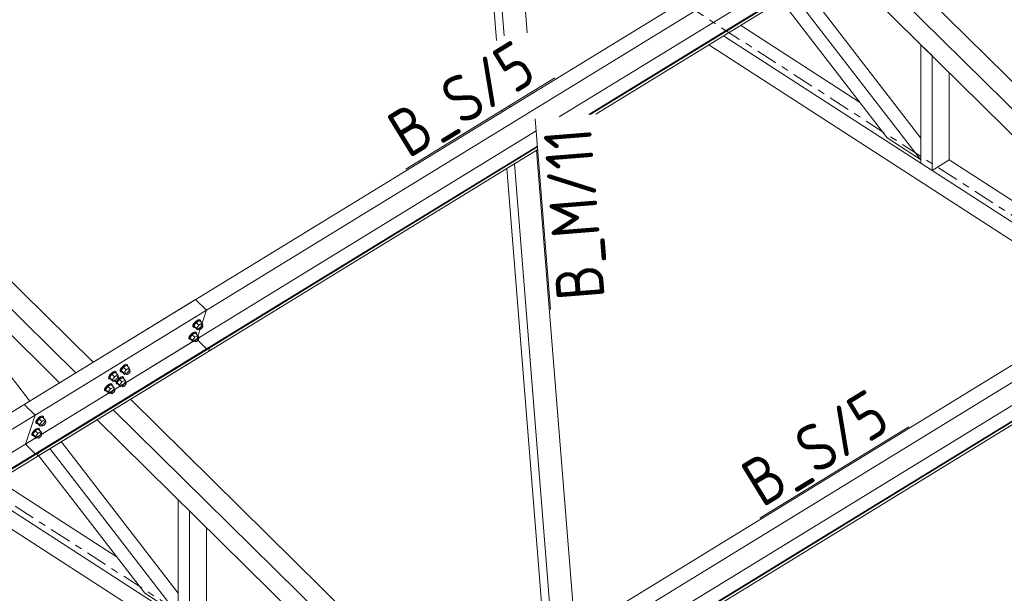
# Model space of a CAD drawing. Header units: millimetres. Extents: x 581 to 1768, y 561 to 1400.
# Tile 69 of 91: x 1455 to 1537, y 1031 to 1079. Entities that reach past the tile are written whole.
import ezdxf

# ---------------------------------------------------------------- set-up
doc = ezdxf.new("R2010")
doc.units = ezdxf.units.MM
doc.header["$LTSCALE"] = 0.6
doc.linetypes.add('XKITLINE00', pattern=[0])
doc.linetypes.add('XKITLINE03', pattern=[6, 3, -1, 1, -1])
for name, color, linetype, lineweight in [('Bolt', 7, 'Continuous', 0), ('Part', 2, 'Continuous', 0), ('PartMark', 3, 'Continuous', 0), ('S-GRID', 1, 'Continuous', 0)]:
    doc.layers.add(name, color=color, linetype=linetype, lineweight=lineweight)
doc.styles.add('ISOCPEUR', font='ISOCPEUR.TTF')

msp = doc.modelspace()

# ---------------------------------------------------------------- linework, layer by layer
at = {"layer": 'Bolt', "color": 3, "linetype": 'XKITLINE00', "lineweight": 0}
for p, q in [((1469.588, 1053.659), (1469.509, 1053.513)), ((1469.723, 1053.813), (1469.588, 1053.659)), ((1469.785, 1053.747), (1469.589, 1053.474)), ((1469.644, 1053.604), (1469.779, 1053.758)), ((1469.877, 1053.934), (1469.723, 1053.813)), ((1469.779, 1053.758), (1469.933, 1053.879)), ((1470.047, 1053.908), (1469.785, 1053.747)), ((1470.007, 1053.528), (1469.785, 1053.747)), ((1470.009, 1053.989), (1469.877, 1053.934)), ((1469.933, 1053.879), (1470.065, 1053.934)), ((1470.269, 1053.689), (1470.007, 1053.528)), ((1470.084, 1053.963), (1470.009, 1053.989)), ((1470.047, 1053.908), (1470.269, 1053.689)), ((1470.065, 1053.934), (1470.14, 1053.909)), ((1470.084, 1053.963), (1470.14, 1053.909)), ((1470.14, 1053.909), (1470.138, 1053.818)), ((1470.335, 1053.575), (1470.269, 1053.689)), ((1469.537, 1052.915), (1469.383, 1052.794)), ((1469.438, 1052.739), (1469.593, 1052.86)), ((1469.707, 1052.889), (1469.445, 1052.729)), ((1469.507, 1053.415), (1469.509, 1053.513)), ((1469.507, 1053.415), (1469.562, 1053.36)), ((1469.669, 1052.97), (1469.537, 1052.915)), ((1469.562, 1053.36), (1469.565, 1053.459)), ((1469.637, 1053.335), (1469.562, 1053.36)), ((1469.565, 1053.459), (1469.644, 1053.604)), ((1469.812, 1053.254), (1469.589, 1053.474)), ((1469.589, 1053.474), (1469.656, 1053.36)), ((1469.593, 1052.86), (1469.725, 1052.915)), ((1469.668, 1053.348), (1469.637, 1053.335)), ((1469.656, 1053.36), (1469.878, 1053.141)), ((1469.744, 1052.945), (1469.669, 1052.97)), ((1469.707, 1052.889), (1469.929, 1052.67)), ((1469.725, 1052.915), (1469.8, 1052.89)), ((1469.744, 1052.945), (1469.8, 1052.89)), ((1469.8, 1052.89), (1469.798, 1052.799)), ((1469.812, 1053.254), (1470.007, 1053.528)), ((1469.812, 1053.254), (1469.878, 1053.141)), ((1469.878, 1053.141), (1469.995, 1053.213)), ((1469.929, 1053.278), (1470.04, 1053.168)), ((1470.04, 1053.168), (1470.041, 1053.217)), ((1470.078, 1053.155), (1470.04, 1053.168)), ((1470.041, 1053.217), (1470.081, 1053.29)), ((1470.144, 1053.183), (1470.078, 1053.155)), ((1470.081, 1053.29), (1470.148, 1053.367)), ((1470.221, 1053.243), (1470.144, 1053.183)), ((1470.148, 1053.367), (1470.226, 1053.427)), ((1470.218, 1053.552), (1470.329, 1053.442)), ((1470.288, 1053.32), (1470.221, 1053.243)), ((1470.226, 1053.427), (1470.292, 1053.455)), ((1470.277, 1053.494), (1470.335, 1053.575)), ((1470.328, 1053.393), (1470.288, 1053.32)), ((1470.292, 1053.455), (1470.329, 1053.442)), ((1470.329, 1053.442), (1470.328, 1053.393)), ((1469.166, 1052.396), (1469.169, 1052.495)), ((1469.166, 1052.396), (1469.222, 1052.341)), ((1469.248, 1052.64), (1469.169, 1052.495)), ((1469.222, 1052.341), (1469.224, 1052.44)), ((1469.297, 1052.316), (1469.222, 1052.341)), ((1469.224, 1052.44), (1469.304, 1052.585)), ((1469.383, 1052.794), (1469.248, 1052.64)), ((1469.445, 1052.729), (1469.249, 1052.455)), ((1469.471, 1052.235), (1469.249, 1052.455)), ((1469.249, 1052.455), (1469.315, 1052.341)), ((1469.328, 1052.329), (1469.297, 1052.316)), ((1469.304, 1052.585), (1469.438, 1052.739)), ((1469.315, 1052.341), (1469.538, 1052.122)), ((1469.667, 1052.509), (1469.445, 1052.729)), ((1469.471, 1052.235), (1469.667, 1052.509)), ((1469.471, 1052.235), (1469.538, 1052.122)), ((1469.538, 1052.122), (1469.655, 1052.194)), ((1469.589, 1052.259), (1469.7, 1052.149)), ((1469.929, 1052.67), (1469.667, 1052.509)), ((1469.7, 1052.149), (1469.701, 1052.198)), ((1469.738, 1052.136), (1469.7, 1052.149)), ((1469.701, 1052.198), (1469.741, 1052.271)), ((1469.804, 1052.164), (1469.738, 1052.136)), ((1469.741, 1052.271), (1469.808, 1052.348)), ((1469.881, 1052.224), (1469.804, 1052.164)), ((1469.808, 1052.348), (1469.885, 1052.408)), ((1469.878, 1052.533), (1469.989, 1052.423)), ((1469.948, 1052.301), (1469.881, 1052.224)), ((1469.885, 1052.408), (1469.952, 1052.436)), ((1469.995, 1052.556), (1469.929, 1052.67)), ((1469.937, 1052.475), (1469.995, 1052.556)), ((1469.988, 1052.374), (1469.948, 1052.301)), ((1469.952, 1052.436), (1469.989, 1052.423)), ((1469.989, 1052.423), (1469.988, 1052.374)), ((1462.833, 1049.614), (1462.679, 1049.493)), ((1462.734, 1049.438), (1462.888, 1049.559)), ((1463.002, 1049.588), (1462.741, 1049.428)), ((1462.965, 1049.669), (1462.833, 1049.614)), ((1462.888, 1049.559), (1463.021, 1049.614)), ((1463.04, 1049.643), (1462.965, 1049.669)), ((1463.002, 1049.588), (1463.225, 1049.369)), ((1463.021, 1049.614), (1463.096, 1049.589)), ((1463.04, 1049.643), (1463.096, 1049.589)), ((1463.096, 1049.589), (1463.094, 1049.498)), ((1463.417, 1049.68), (1463.42, 1049.779)), ((1463.417, 1049.68), (1463.473, 1049.625)), ((1463.499, 1049.925), (1463.42, 1049.779)), ((1463.473, 1049.625), (1463.475, 1049.724)), ((1463.548, 1049.6), (1463.473, 1049.625)), ((1463.475, 1049.724), (1463.555, 1049.87)), ((1463.634, 1050.079), (1463.499, 1049.925)), ((1463.696, 1050.013), (1463.5, 1049.739)), ((1463.722, 1049.52), (1463.5, 1049.739)), ((1463.5, 1049.739), (1463.566, 1049.626)), ((1463.579, 1049.613), (1463.548, 1049.6)), ((1463.555, 1049.87), (1463.689, 1050.024)), ((1463.566, 1049.626), (1463.789, 1049.406)), ((1463.788, 1050.199), (1463.634, 1050.079)), ((1463.689, 1050.024), (1463.844, 1050.144)), ((1463.958, 1050.174), (1463.696, 1050.013)), ((1463.918, 1049.794), (1463.696, 1050.013)), ((1463.722, 1049.52), (1463.918, 1049.794)), ((1463.722, 1049.52), (1463.789, 1049.406)), ((1463.92, 1050.254), (1463.788, 1050.199)), ((1463.84, 1049.543), (1463.973, 1049.412)), ((1463.844, 1050.144), (1463.976, 1050.199)), ((1464.18, 1049.954), (1463.918, 1049.794)), ((1463.995, 1050.229), (1463.92, 1050.254)), ((1463.958, 1050.174), (1464.18, 1049.954)), ((1463.974, 1049.461), (1464.014, 1049.534)), ((1463.976, 1050.199), (1464.051, 1050.174)), ((1463.995, 1050.229), (1464.051, 1050.174)), ((1464.014, 1049.534), (1464.081, 1049.611)), ((1464.051, 1050.174), (1464.049, 1050.084)), ((1464.081, 1049.611), (1464.158, 1049.671)), ((1464.129, 1049.818), (1464.262, 1049.686)), ((1464.221, 1049.564), (1464.154, 1049.487)), ((1464.158, 1049.671), (1464.224, 1049.699)), ((1464.246, 1049.841), (1464.18, 1049.954)), ((1464.188, 1049.759), (1464.246, 1049.841)), ((1464.261, 1049.637), (1464.221, 1049.564)), ((1464.224, 1049.699), (1464.262, 1049.686)), ((1464.262, 1049.686), (1464.261, 1049.637)), ((1462.462, 1049.095), (1462.465, 1049.193)), ((1462.462, 1049.095), (1462.518, 1049.04)), ((1462.544, 1049.339), (1462.465, 1049.193)), ((1462.518, 1049.04), (1462.52, 1049.139)), ((1462.593, 1049.015), (1462.518, 1049.04)), ((1462.52, 1049.139), (1462.6, 1049.284)), ((1462.679, 1049.493), (1462.544, 1049.339)), ((1462.741, 1049.428), (1462.545, 1049.154)), ((1462.767, 1048.934), (1462.545, 1049.154)), ((1462.545, 1049.154), (1462.611, 1049.04)), ((1462.624, 1049.028), (1462.593, 1049.015)), ((1462.6, 1049.284), (1462.734, 1049.438)), ((1462.611, 1049.04), (1462.834, 1048.821)), ((1462.963, 1049.208), (1462.741, 1049.428)), ((1462.767, 1048.934), (1462.963, 1049.208)), ((1462.767, 1048.934), (1462.834, 1048.821)), ((1462.834, 1048.821), (1462.951, 1048.893)), ((1462.885, 1048.958), (1463.018, 1048.826)), ((1463.225, 1049.369), (1462.963, 1049.208)), ((1463.018, 1048.826), (1463.019, 1048.876)), ((1463.055, 1048.814), (1463.018, 1048.826)), ((1463.019, 1048.876), (1463.059, 1048.949)), ((1463.122, 1048.841), (1463.055, 1048.814)), ((1463.059, 1048.949), (1463.126, 1049.025)), ((1463.077, 1048.661), (1463.08, 1048.76)), ((1463.08, 1048.76), (1463.126, 1048.844)), ((1463.199, 1048.902), (1463.122, 1048.841)), ((1463.126, 1049.025), (1463.203, 1049.086)), ((1463.133, 1048.606), (1463.135, 1048.705)), ((1463.135, 1048.705), (1463.215, 1048.851)), ((1463.356, 1048.994), (1463.16, 1048.72)), ((1463.382, 1048.501), (1463.16, 1048.72)), ((1463.16, 1048.72), (1463.226, 1048.607)), ((1463.174, 1049.232), (1463.307, 1049.101)), ((1463.266, 1048.978), (1463.199, 1048.902)), ((1463.203, 1049.086), (1463.269, 1049.113)), ((1463.215, 1048.851), (1463.349, 1049.005)), ((1463.291, 1049.255), (1463.225, 1049.369)), ((1463.233, 1049.174), (1463.291, 1049.255)), ((1463.306, 1049.051), (1463.266, 1048.978)), ((1463.269, 1049.113), (1463.307, 1049.101)), ((1463.448, 1049.18), (1463.306, 1049.069)), ((1463.307, 1049.101), (1463.306, 1049.051)), ((1463.349, 1049.005), (1463.504, 1049.125)), ((1463.618, 1049.155), (1463.356, 1048.994)), ((1463.578, 1048.775), (1463.356, 1048.994)), ((1463.382, 1048.501), (1463.578, 1048.775)), ((1463.58, 1049.235), (1463.448, 1049.18)), ((1463.504, 1049.125), (1463.636, 1049.18)), ((1463.84, 1048.935), (1463.578, 1048.775)), ((1463.655, 1049.21), (1463.58, 1049.235)), ((1463.618, 1049.155), (1463.84, 1048.935)), ((1463.636, 1049.18), (1463.711, 1049.155)), ((1463.655, 1049.21), (1463.711, 1049.155)), ((1463.711, 1049.155), (1463.709, 1049.065)), ((1463.789, 1049.406), (1463.906, 1049.478)), ((1463.789, 1048.799), (1463.922, 1048.667)), ((1463.906, 1048.822), (1463.84, 1048.935)), ((1463.848, 1048.74), (1463.906, 1048.822)), ((1463.973, 1049.412), (1463.974, 1049.461)), ((1464.011, 1049.399), (1463.973, 1049.412)), ((1464.077, 1049.427), (1464.011, 1049.399)), ((1464.154, 1049.487), (1464.077, 1049.427)), ((1462.122, 1048.076), (1462.125, 1048.174)), ((1462.122, 1048.076), (1462.178, 1048.021)), ((1462.204, 1048.32), (1462.125, 1048.174)), ((1462.178, 1048.021), (1462.18, 1048.12)), ((1462.253, 1047.996), (1462.178, 1048.021)), ((1462.18, 1048.12), (1462.26, 1048.265)), ((1462.339, 1048.474), (1462.204, 1048.32)), ((1462.401, 1048.409), (1462.205, 1048.135)), ((1462.427, 1047.915), (1462.205, 1048.135)), ((1462.205, 1048.135), (1462.271, 1048.021)), ((1462.284, 1048.009), (1462.253, 1047.996)), ((1462.26, 1048.265), (1462.394, 1048.419)), ((1462.271, 1048.021), (1462.494, 1047.802)), ((1462.493, 1048.595), (1462.339, 1048.474)), ((1462.394, 1048.419), (1462.548, 1048.54)), ((1462.662, 1048.569), (1462.401, 1048.409)), ((1462.623, 1048.189), (1462.401, 1048.409)), ((1462.427, 1047.915), (1462.623, 1048.189)), ((1462.427, 1047.915), (1462.494, 1047.802)), ((1462.625, 1048.65), (1462.493, 1048.595)), ((1462.494, 1047.802), (1462.611, 1047.874)), ((1462.545, 1047.939), (1462.678, 1047.807)), ((1462.548, 1048.54), (1462.681, 1048.595)), ((1462.885, 1048.35), (1462.623, 1048.189)), ((1462.7, 1048.625), (1462.625, 1048.65)), ((1462.662, 1048.569), (1462.885, 1048.35)), ((1462.679, 1047.857), (1462.719, 1047.93)), ((1462.681, 1048.595), (1462.756, 1048.57)), ((1462.7, 1048.625), (1462.756, 1048.57)), ((1462.719, 1047.93), (1462.786, 1048.007)), ((1462.756, 1048.57), (1462.754, 1048.479)), ((1462.859, 1047.883), (1462.782, 1047.822)), ((1462.786, 1048.007), (1462.863, 1048.067)), ((1462.834, 1048.213), (1462.967, 1048.082)), ((1462.926, 1047.959), (1462.859, 1047.883)), ((1462.863, 1048.067), (1462.929, 1048.094)), ((1462.951, 1048.236), (1462.885, 1048.35)), ((1462.893, 1048.155), (1462.951, 1048.236)), ((1462.966, 1048.032), (1462.926, 1047.959)), ((1462.929, 1048.094), (1462.967, 1048.082)), ((1462.967, 1048.082), (1462.966, 1048.032)), ((1463.077, 1048.661), (1463.133, 1048.606)), ((1463.208, 1048.581), (1463.133, 1048.606)), ((1463.239, 1048.594), (1463.208, 1048.581)), ((1463.226, 1048.607), (1463.449, 1048.387)), ((1463.382, 1048.501), (1463.449, 1048.387)), ((1463.449, 1048.387), (1463.566, 1048.459)), ((1463.5, 1048.524), (1463.633, 1048.393)), ((1463.633, 1048.393), (1463.634, 1048.442)), ((1463.67, 1048.38), (1463.633, 1048.393)), ((1463.634, 1048.442), (1463.674, 1048.515)), ((1463.737, 1048.408), (1463.67, 1048.38)), ((1463.674, 1048.515), (1463.741, 1048.592)), ((1463.814, 1048.468), (1463.737, 1048.408)), ((1463.741, 1048.592), (1463.818, 1048.652)), ((1463.881, 1048.545), (1463.814, 1048.468)), ((1463.818, 1048.652), (1463.884, 1048.68)), ((1463.921, 1048.618), (1463.881, 1048.545)), ((1463.884, 1048.68), (1463.922, 1048.667)), ((1463.922, 1048.667), (1463.921, 1048.618)), ((1462.678, 1047.807), (1462.679, 1047.857)), ((1462.715, 1047.795), (1462.678, 1047.807)), ((1462.782, 1047.822), (1462.715, 1047.795)), ((1456.374, 1045.364), (1456.377, 1045.463)), ((1456.456, 1045.608), (1456.377, 1045.463)), ((1456.43, 1045.309), (1456.432, 1045.408)), ((1456.432, 1045.408), (1456.512, 1045.554)), ((1456.591, 1045.762), (1456.456, 1045.608)), ((1456.653, 1045.697), (1456.457, 1045.423)), ((1456.679, 1045.203), (1456.457, 1045.423)), ((1456.457, 1045.423), (1456.523, 1045.31)), ((1456.512, 1045.554), (1456.646, 1045.707)), ((1456.745, 1045.883), (1456.591, 1045.762)), ((1456.646, 1045.707), (1456.801, 1045.828)), ((1456.915, 1045.857), (1456.653, 1045.697)), ((1456.875, 1045.477), (1456.653, 1045.697)), ((1456.679, 1045.203), (1456.875, 1045.477)), ((1456.877, 1045.938), (1456.745, 1045.883)), ((1456.801, 1045.828), (1456.933, 1045.883)), ((1457.137, 1045.638), (1456.875, 1045.477)), ((1456.952, 1045.913), (1456.877, 1045.938)), ((1456.915, 1045.857), (1457.137, 1045.638)), ((1456.933, 1045.883), (1457.008, 1045.858)), ((1456.952, 1045.913), (1457.008, 1045.858)), ((1457.008, 1045.858), (1457.006, 1045.767)), ((1457.086, 1045.501), (1457.197, 1045.391)), ((1457.093, 1045.376), (1457.16, 1045.404)), ((1457.203, 1045.524), (1457.137, 1045.638)), ((1457.145, 1045.443), (1457.203, 1045.524)), ((1457.16, 1045.404), (1457.197, 1045.391)), ((1456.116, 1044.59), (1456.037, 1044.444)), ((1456.251, 1044.743), (1456.116, 1044.59)), ((1456.312, 1044.678), (1456.117, 1044.404)), ((1456.171, 1044.535), (1456.306, 1044.688)), ((1456.405, 1044.864), (1456.251, 1044.743)), ((1456.306, 1044.688), (1456.46, 1044.809)), ((1456.574, 1044.838), (1456.312, 1044.678)), ((1456.535, 1044.458), (1456.312, 1044.678)), ((1456.374, 1045.364), (1456.43, 1045.309)), ((1456.537, 1044.919), (1456.405, 1044.864)), ((1456.505, 1045.284), (1456.43, 1045.309)), ((1456.46, 1044.809), (1456.593, 1044.864)), ((1456.536, 1045.297), (1456.505, 1045.284)), ((1456.523, 1045.31), (1456.746, 1045.09)), ((1456.797, 1044.619), (1456.535, 1044.458)), ((1456.612, 1044.894), (1456.537, 1044.919)), ((1456.574, 1044.838), (1456.797, 1044.619)), ((1456.593, 1044.864), (1456.668, 1044.839)), ((1456.612, 1044.894), (1456.668, 1044.839)), ((1456.668, 1044.839), (1456.665, 1044.748)), ((1456.679, 1045.203), (1456.746, 1045.09)), ((1456.746, 1045.09), (1456.863, 1045.162)), ((1456.797, 1045.227), (1456.908, 1045.117)), ((1456.863, 1044.506), (1456.797, 1044.619)), ((1456.908, 1045.117), (1456.909, 1045.166)), ((1456.946, 1045.104), (1456.908, 1045.117)), ((1456.909, 1045.166), (1456.949, 1045.239)), ((1457.012, 1045.132), (1456.946, 1045.104)), ((1456.949, 1045.239), (1457.016, 1045.316)), ((1457.089, 1045.192), (1457.012, 1045.132)), ((1457.016, 1045.316), (1457.093, 1045.376)), ((1457.156, 1045.269), (1457.089, 1045.192)), ((1457.196, 1045.342), (1457.156, 1045.269)), ((1457.197, 1045.391), (1457.196, 1045.342)), ((1456.034, 1044.345), (1456.037, 1044.444)), ((1456.034, 1044.345), (1456.09, 1044.29)), ((1456.09, 1044.29), (1456.092, 1044.389)), ((1456.165, 1044.265), (1456.09, 1044.29)), ((1456.092, 1044.389), (1456.171, 1044.535)), ((1456.339, 1044.185), (1456.117, 1044.404)), ((1456.117, 1044.404), (1456.183, 1044.291)), ((1456.196, 1044.278), (1456.165, 1044.265)), ((1456.183, 1044.291), (1456.406, 1044.071)), ((1456.339, 1044.185), (1456.535, 1044.458)), ((1456.339, 1044.185), (1456.406, 1044.071)), ((1456.406, 1044.071), (1456.523, 1044.143)), ((1456.457, 1044.208), (1456.568, 1044.098)), ((1456.568, 1044.098), (1456.569, 1044.148)), ((1456.605, 1044.086), (1456.568, 1044.098)), ((1456.569, 1044.148), (1456.609, 1044.22)), ((1456.672, 1044.113), (1456.605, 1044.086)), ((1456.609, 1044.22), (1456.676, 1044.297)), ((1456.749, 1044.173), (1456.672, 1044.113)), ((1456.676, 1044.297), (1456.753, 1044.358)), ((1456.746, 1044.482), (1456.857, 1044.373)), ((1456.816, 1044.25), (1456.749, 1044.173)), ((1456.753, 1044.358), (1456.819, 1044.385)), ((1456.805, 1044.424), (1456.863, 1044.506)), ((1456.856, 1044.323), (1456.816, 1044.25)), ((1456.819, 1044.385), (1456.857, 1044.373)), ((1456.857, 1044.373), (1456.856, 1044.323))]:
    msp.add_line(p, q, dxfattribs=at)
at = {"layer": 'Part', "color": 2, "linetype": 'XKITLINE00', "lineweight": 0}
for p, q in [((1495.535, 1077.711), (1492.71, 1113.118)), ((1497.454, 1077.984), (1494.664, 1112.964)), ((1494.892, 1077.317), (1492.166, 1111.488)), ((1531.798, 1093.726), (1455.393, 1046.885)), ((1532.71, 1092.826), (1456.305, 1045.985)), ((1531.907, 1090.422), (1500.119, 1070.934)), ((1532.952, 1089.743), (1502.593, 1071.131)), ((1532.997, 1089.699), (1502.726, 1071.142)), ((1503.182, 1071.178), (1532.895, 1089.394)), ((1526.362, 1085.389), (1552.817, 1059.291)), ((1524.929, 1084.51), (1551.384, 1058.412)), ((1523.574, 1083.68), (1550.029, 1057.582)), ((1530.366, 1069.164), (1520.579, 1081.844)), ((1530.328, 1067.39), (1519.624, 1081.258)), ((1527.558, 1069.18), (1518.681, 1080.68)), ((1515.296, 1078.604), (1525.244, 1072.178)), ((1433.586, 1077.612), (1461.154, 1050.417)), ((1513.863, 1077.726), (1547.472, 1056.014)), ((1432.154, 1076.734), (1459.721, 1049.539)), ((1512.628, 1076.969), (1546.238, 1055.257)), ((1531.296, 1076.062), (1530.366, 1076.98)), ((1530.366, 1076.98), (1530.366, 1067.065)), ((1430.799, 1075.903), (1458.366, 1048.708)), ((1531.296, 1066.464), (1531.296, 1076.062)), ((1532.729, 1067.342), (1532.729, 1074.649)), ((1497.858, 1072.919), (1497.849, 1073.031)), ((1496.007, 1071.784), (1495.998, 1071.896)), ((1495.365, 1071.39), (1495.356, 1071.502)), ((1498.21, 1069.764), (1455.502, 1043.581)), ((1498.311, 1068.506), (1456.547, 1042.902)), ((1527.558, 1069.18), (1530.328, 1067.39)), ((1456.489, 1042.553), (1498.335, 1068.206)), ((1498.316, 1068.438), (1456.591, 1042.858)), ((1501.457, 1027.804), (1498.239, 1068.148)), ((1499.606, 1026.669), (1496.388, 1067.013)), ((1530.328, 1067.39), (1530.366, 1067.413)), ((1530.366, 1067.065), (1531.296, 1066.464)), ((1531.296, 1066.464), (1532.729, 1067.342)), ((1532.729, 1067.342), (1548.905, 1056.892)), ((1498.963, 1026.275), (1495.745, 1066.619)), ((1561.382, 1064.542), (1484.976, 1017.701)), ((1455.877, 1047.183), (1442.998, 1063.869)), ((1562.294, 1063.642), (1485.888, 1016.801)), ((1561.491, 1061.237), (1485.085, 1014.396)), ((1562.536, 1060.558), (1486.13, 1013.718)), ((1562.58, 1060.515), (1486.175, 1013.674)), ((1486.073, 1013.368), (1562.478, 1060.209)), ((1469.719, 1055.668), (1431.265, 1032.094)), ((1470.631, 1054.768), (1469.719, 1055.668)), ((1470.631, 1054.768), (1432.978, 1031.685)), ((1469.828, 1052.364), (1470.631, 1054.768)), ((1435.224, 1031.15), (1469.828, 1052.364)), ((1469.828, 1052.364), (1470.652, 1051.55)), ((1436.773, 1030.78), (1470.873, 1051.685)), ((1436.857, 1030.76), (1470.917, 1051.641)), ((1437.142, 1030.692), (1470.815, 1051.335)), ((1470.815, 1051.335), (1470.917, 1051.641)), ((1470.873, 1051.685), (1470.917, 1051.641)), ((1464.282, 1047.33), (1490.737, 1021.232)), ((1455.393, 1046.885), (1456.305, 1045.985)), ((1462.85, 1046.452), (1489.305, 1020.354)), ((1456.305, 1045.985), (1455.502, 1043.581)), ((1461.495, 1045.622), (1487.95, 1019.524)), ((1468.286, 1031.106), (1458.5, 1043.785)), ((1455.502, 1043.581), (1456.326, 1042.767)), ((1468.248, 1029.332), (1457.545, 1043.2)), ((1456.591, 1042.858), (1456.489, 1042.553)), ((1456.547, 1042.902), (1456.591, 1042.858)), ((1465.478, 1031.121), (1456.602, 1042.622)), ((1453.216, 1040.546), (1463.164, 1034.119)), ((1451.783, 1039.668), (1485.393, 1017.956)), ((1450.549, 1038.911), (1484.158, 1017.199)), ((1469.217, 1038.004), (1468.286, 1038.922)), ((1468.286, 1038.922), (1468.286, 1029.007)), ((1469.217, 1028.406), (1469.217, 1038.004)), ((1470.649, 1029.284), (1470.649, 1036.591)), ((1465.478, 1031.121), (1468.248, 1029.332))]:
    msp.add_line(p, q, dxfattribs=at)
at = {"layer": 'PartMark', "color": 1, "linetype": 'XKITLINE00', "lineweight": 0}
for p, q in [((1487.317, 1066.574), (1499.769, 1074.208)), ((1498.13, 1070.775), (1499.4, 1054.845)), ((1516.901, 1037.389), (1529.353, 1045.023))]:
    msp.add_line(p, q, dxfattribs=at)
at = {"layer": 'S-GRID', "color": 1, "linetype": 'XKITLINE03', "lineweight": 0}
for p, q in [((1435.081, 1129.193), (1679.946, 971.006)), ((1373.001, 1091.134), (1617.867, 932.947))]:
    msp.add_line(p, q, dxfattribs=at)

# ---------------------------------------------------------------- texts
at = {"layer": 'PartMark', "color": 1, "style": 'ISOCPEUR', "width": 0.85}
for s, rotation, p in [('B_S/5', 31.51268, (1487.515, 1067.399)), ('B_M/11', 94.56095, (1503.938, 1055.808)), ('B_S/5', 31.51268, (1517.098, 1038.214))]:
    msp.add_text(s, height=4, rotation=rotation, dxfattribs=at).set_placement(p)

doc.saveas('drawing.dxf')
